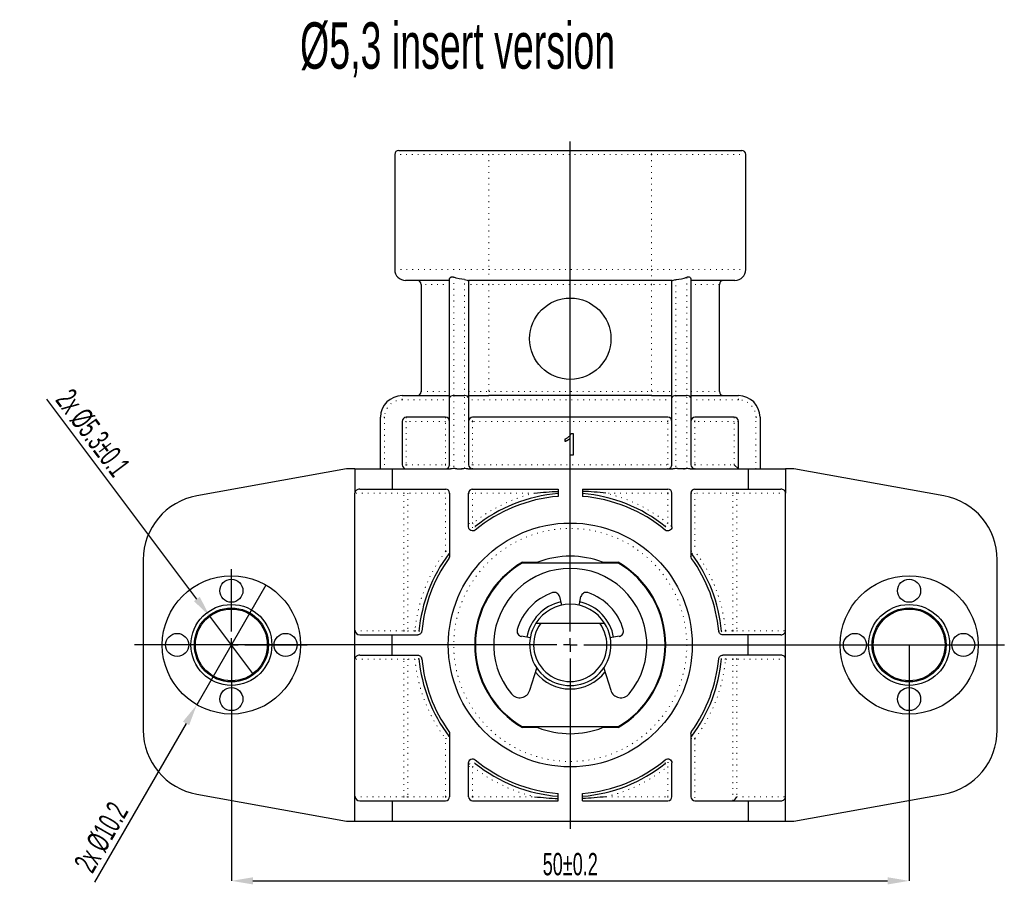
# Model space of a CAD drawing. Header units: millimetres. Extents: x 20 to 408, y 16 to 568.
# Tile 1 of 12: x 20 to 144, y 100 to 210. Entities that reach past the tile are written whole.
import ezdxf

# ---------------------------------------------------------------- set-up
doc = ezdxf.new("R2010")
doc.units = ezdxf.units.MM
doc.header["$PDSIZE"] = -1
doc.linetypes.add('DOT2', pattern=[0.635, 0, -0.635])
doc.layers.add('LINEE_SOTTILI', color=7, linetype='Continuous')
doc.styles.add('SLDTEXTSTYLE1', font='TXT', dxfattribs={"width": 0.605})
doc.dimstyles.new('SLDDIMSTYLE1', dxfattribs={"dimtxt": 2.8, "dimasz": 2.7, "dimexe": 0, "dimexo": 0.0625, "dimgap": 0.7, "dimtad": 1, "dimlfac": 0.588235, "dimrnd": 1e-09, "dimzin": 12, "dimdsep": 46, "dimtxsty": 'SLDTEXTSTYLE1', "dimsah": 1, "dimcen": 0.09, "dimadec": 0, "dimazin": 3, "dimtol": 1, "dimtp": 0.2, "dimtm": 0.2, "dimtfac": 1, "dimtofl": 0, "dimtmove": 0, "dimatfit": 3, "dimfxl": 1, "dimfrac": 2, "dimtolj": 1, "dimarcsym": 0})
doc.dimstyles.new('SLDDIMSTYLE15', dxfattribs={"dimtxt": 2.8, "dimasz": 2.7, "dimexe": 0, "dimexo": 0.0625, "dimgap": 0.7, "dimtad": 1, "dimlfac": 0.588235, "dimrnd": 1e-09, "dimzin": 12, "dimdsep": 46, "dimtxsty": 'SLDTEXTSTYLE1', "dimblk1": 'NONE', "dimsah": 1, "dimcen": 0, "dimadec": 0, "dimazin": 3, "dimtol": 1, "dimtp": 0.1, "dimtm": 0.1, "dimtfac": 1, "dimtmove": 0, "dimatfit": 3, "dimldrblk": 'NONE', "dimfxl": 1, "dimfrac": 2, "dimtolj": 1, "dimarcsym": 0})
doc.dimstyles.new('SLDDIMSTYLE16', dxfattribs={"dimtxt": 2.8, "dimasz": 2.7, "dimexe": 0, "dimexo": 0.0625, "dimgap": 0.7, "dimtad": 1, "dimlfac": 0.588235, "dimrnd": 1e-09, "dimzin": 12, "dimdsep": 46, "dimtxsty": 'SLDTEXTSTYLE1', "dimblk1": 'NONE', "dimsah": 1, "dimcen": 0, "dimadec": 0, "dimazin": 3, "dimtfac": 1, "dimtmove": 0, "dimatfit": 3, "dimldrblk": 'NONE', "dimfxl": 1, "dimfrac": 2, "dimtolj": 1, "dimtzin": 12, "dimarcsym": 0})

# ---------------------------------------------------------------- blocks, each defined once
blk = doc.blocks.new('_D_68')
at = {"layer": 'Defpoints', "color": 0}
for p in [(46.74, 131.09), (131.74, 131.09), (131.74, 101.49), (131.74, 101.49)]:
    blk.add_point(p, dxfattribs=at)
at = {"layer": 'LINEE_SOTTILI', "color": 0, "lineweight": -2}
for p, q in [((46.74, 131.03), (46.74, 101.49)), ((131.74, 131.03), (131.74, 101.49)), ((49.44, 101.49), (129.04, 101.49))]:
    blk.add_line(p, q, dxfattribs=at)
at = {"layer": 'LINEE_SOTTILI', "color": 0}
for points in [[(49.44, 101.94), (49.44, 101.04), (46.74, 101.49)], [(129.04, 101.04), (129.04, 101.94), (131.74, 101.49)]]:
    blk.add_solid(points, dxfattribs=at)
at = {"layer": 'LINEE_SOTTILI', "color": 0, "insert": (89.24, 104.99), "char_height": 2.8, "attachment_point": 2, "style": 'SLDTEXTSTYLE1'}
blk.add_mtext('\\A1;50%%p0.2', dxfattribs=at)
blk = doc.blocks.new('_D_69')
at = {"layer": 'Defpoints', "color": 0}
for p in [(44.03, 134.69), (49.44, 127.49)]:
    blk.add_point(p, dxfattribs=at)
at = {"layer": 'LINEE_SOTTILI', "color": 0, "lineweight": -2}
for p, q in [((42.41, 136.85), (23.59, 161.93)), ((49.44, 127.49), (44.03, 134.69)), ((49.44, 127.49), (49.44, 127.49))]:
    blk.add_line(p, q, dxfattribs=at)
at = {"layer": 'LINEE_SOTTILI', "color": 0}
blk.add_solid([(42.05, 136.58), (42.77, 137.12), (44.03, 134.69)], dxfattribs=at)
at = {"layer": 'LINEE_SOTTILI', "color": 0, "insert": (26.81, 163.48), "char_height": 2.8, "attachment_point": 1, "rotation": 306.8892, "style": 'SLDTEXTSTYLE1'}
blk.add_mtext('\\A1;2x %%c5.3%%p0.1', dxfattribs=at)
blk = doc.blocks.new('_None')
blk = doc.blocks.new('_D_70')
at = {"layer": 'Defpoints', "color": 0}
for p in [(51.07, 138.6), (42.4, 123.58)]:
    blk.add_point(p, dxfattribs=at)
at = {"layer": 'LINEE_SOTTILI', "color": 0, "lineweight": -2}
for p, q in [((51.07, 138.6), (42.4, 123.58)), ((51.07, 138.6), (51.07, 138.6)), ((41.05, 121.24), (29.56, 101.33))]:
    blk.add_line(p, q, dxfattribs=at)
at = {"layer": 'LINEE_SOTTILI', "color": 0}
blk.add_solid([(41.44, 121.02), (40.66, 121.47), (42.4, 123.58)], dxfattribs=at)
at = {"layer": 'LINEE_SOTTILI', "color": 0, "insert": (26.88, 103.69), "char_height": 2.8, "attachment_point": 1, "rotation": 60, "style": 'SLDTEXTSTYLE1'}
blk.add_mtext('\\A1;2x %%c10.2', dxfattribs=at)
blk = doc.blocks.new('SW_CENTERMARKSYMBOL_12')
at = {"layer": 'LINEE_SOTTILI', "color": 0}
for p, q in [((0, 1.7), (0, 63.17)), ((-1.7, 0), (-54.66, 0)), ((0, 0), (-0.85, 0)), ((0, 0), (0, 0.85)), ((0, 0), (0, -0.85)), ((0, 0), (0.85, 0)), ((1.7, 0), (54.44, 0)), ((0, -1.7), (0, -23.09))]:
    blk.add_line(p, q, dxfattribs=at)
blk = doc.blocks.new('SW_CENTERMARKSYMBOL_13')
at = {"layer": 'LINEE_SOTTILI', "color": 0}
for p, q in [((0, 1.7), (0, 9.52)), ((-1.7, 0), (-9.52, 0)), ((0, 0), (-0.85, 0)), ((0, 0), (0, 0.85)), ((0, 0), (0, -0.85)), ((0, 0), (0.85, 0)), ((1.7, 0), (9.52, 0)), ((0, -1.7), (0, -9.52))]:
    blk.add_line(p, q, dxfattribs=at)

msp = doc.modelspace()

# ---------------------------------------------------------------- linework, layer by layer
at = {"color": 7, "linetype": 'Continuous', "lineweight": 25}
for p, q in [((67.73288, 193.13908), (79.03788, 193.13908)), ((79.03788, 193.13908), (99.43788, 193.13908)), ((99.43788, 193.13908), (110.74288, 193.13908)), ((67.22288, 192.62908), (67.22288, 178.17908)), ((111.25288, 178.17908), (111.25288, 192.62908)), ((74.10788, 176.81908), (68.58288, 176.81908)), ((74.10788, 162.09065), (74.10788, 177.02601)), ((79.03788, 176.81908), (76.47665, 176.81908)), ((76.48788, 176.81908), (76.48788, 162.09065)), ((99.43788, 176.81908), (79.03788, 176.81908)), ((101.9991, 176.81908), (99.43788, 176.81908)), ((101.98788, 162.09065), (101.98788, 176.81908)), ((104.36788, 177.02601), (104.36788, 162.09065)), ((109.89288, 176.81908), (104.36788, 176.81908)), ((70.53788, 176.30908), (70.53788, 162.87908)), ((107.93788, 162.87908), (107.93788, 176.30908)), ((68.15788, 162.36908), (74.10788, 162.36908)), ((74.10788, 153.69908), (74.10788, 162.09065)), ((74.61788, 162.36908), (75.97788, 162.36908)), ((76.48788, 162.36908), (79.03788, 162.36908)), ((76.48788, 162.09065), (76.48788, 153.69908)), ((99.43788, 162.36908), (79.03788, 162.36908)), ((99.43788, 162.36908), (101.98788, 162.36908)), ((101.98788, 153.69908), (101.98788, 162.09065)), ((102.49788, 162.36908), (103.85788, 162.36908)), ((104.36788, 162.36908), (110.31788, 162.36908)), ((104.36788, 162.09065), (104.36788, 153.69908)), ((65.43788, 153.18908), (65.43788, 159.64908)), ((73.59788, 159.64908), (68.66788, 159.64908)), ((101.47788, 159.64908), (76.99788, 159.64908)), ((109.80788, 159.64908), (104.87788, 159.64908)), ((113.03788, 159.64908), (113.03788, 153.18908)), ((68.15788, 159.13908), (68.15788, 153.69908)), ((110.31788, 153.18908), (110.31788, 159.13908)), ((88.61018, 156.60761), (88.61018, 156.92908)), ((89.23788, 154.88908), (89.23788, 157.00863)), ((89.36211, 157.60908), (89.58659, 157.60908)), ((89.58659, 157.60908), (89.58659, 154.88908)), ((89.58659, 154.88908), (89.23788, 154.88908)), ((61.18788, 153.18908), (42.40231, 149.80768)), ((62.23658, 153.18908), (61.18788, 153.18908)), ((62.23658, 153.18908), (66.90729, 153.18908)), ((62.23658, 153.18908), (62.23658, 150.12908)), ((66.90729, 153.18908), (66.90729, 150.63908)), ((66.90729, 153.18908), (74.21953, 153.18908)), ((75.01622, 153.18908), (75.57953, 153.18908)), ((76.37622, 153.18908), (102.09953, 153.18908)), ((103.45953, 153.18908), (102.89622, 153.18908)), ((104.25622, 153.18908), (111.56846, 153.18908)), ((110.31788, 153.18908), (109.80788, 153.69908)), ((111.56846, 153.18908), (111.56846, 150.63908)), ((111.56846, 153.18908), (116.23917, 153.18908)), ((116.23917, 153.18908), (116.23917, 150.12908)), ((117.28788, 153.18908), (116.23917, 153.18908)), ((136.07344, 149.80768), (117.28788, 153.18908)), ((62.23658, 132.87408), (62.23658, 150.12908)), ((62.83666, 150.63908), (66.90729, 150.63908)), ((66.90729, 150.63908), (73.59788, 150.63908)), ((74.10788, 150.12908), (74.10788, 142.24337)), ((76.48788, 145.89483), (76.48788, 150.12908)), ((76.99788, 150.63908), (87.70788, 150.63908)), ((87.70788, 150.63908), (87.70788, 149.72639)), ((90.76788, 150.63908), (101.47788, 150.63908)), ((90.76788, 150.63908), (90.76788, 149.72639)), ((101.98788, 145.89483), (101.98788, 150.12908)), ((104.36788, 150.12908), (104.36788, 142.24337)), ((104.87788, 150.63908), (111.56846, 150.63908)), ((111.56846, 150.63908), (115.63909, 150.63908)), ((116.23917, 132.87408), (116.23917, 150.12908)), ((35.68788, 141.77674), (35.68788, 120.40142)), ((83.22927, 141.45908), (85.18185, 141.45908)), ((83.25216, 141.37408), (95.22359, 141.37408)), ((93.2939, 141.45908), (95.24648, 141.45908)), ((142.78788, 120.40142), (142.78788, 141.77674)), ((87.89114, 137.16381), (88.09174, 136.25895)), ((90.38401, 136.25895), (90.58461, 137.16381)), ((88.09174, 136.25895), (88.15003, 136.07171)), ((90.32572, 136.07171), (90.38401, 136.25895)), ((84.92376, 133.80908), (85.54062, 133.80908)), ((85.54062, 133.80908), (92.93513, 133.80908)), ((92.93513, 133.80908), (93.55199, 133.80908)), ((62.23658, 129.30408), (62.23658, 132.87408)), ((62.83666, 132.36408), (66.90729, 132.36408)), ((66.90729, 129.81408), (66.90729, 132.36408)), ((66.90729, 132.36408), (70.11089, 132.36408)), ((84.21536, 131.97469), (83.11018, 132.16956)), ((95.36557, 132.16956), (94.26039, 131.97469)), ((111.56846, 132.36408), (108.36486, 132.36408)), ((111.56846, 129.81408), (111.56846, 132.36408)), ((115.63909, 132.36408), (111.56846, 132.36408)), ((116.23917, 129.30408), (116.23917, 132.87408)), ((62.83666, 129.81408), (66.90729, 129.81408)), ((66.90729, 129.81408), (70.11089, 129.81408)), ((111.56846, 129.81408), (108.36486, 129.81408)), ((115.63909, 129.81408), (111.56846, 129.81408)), ((62.23658, 112.04908), (62.23658, 129.30408)), ((116.23917, 112.04908), (116.23917, 129.30408)), ((84.15896, 125.40107), (85.03947, 128.19368)), ((93.43628, 128.19368), (94.31679, 125.40107)), ((74.10788, 119.93479), (74.10788, 112.04908)), ((85.18185, 120.71908), (83.22927, 120.71908)), ((95.22359, 120.80408), (83.25216, 120.80408)), ((95.24648, 120.71908), (93.2939, 120.71908)), ((104.36788, 119.93479), (104.36788, 112.04908)), ((76.48788, 112.04908), (76.48788, 116.28333)), ((101.98788, 112.04908), (101.98788, 116.28333)), ((87.70788, 111.53908), (87.70788, 112.45178)), ((90.76788, 111.53908), (90.76788, 112.45178)), ((42.40231, 112.37048), (61.18788, 108.98908)), ((62.23658, 108.98908), (62.23658, 112.04908)), ((62.83666, 111.53908), (66.90729, 111.53908)), ((66.90729, 111.53908), (66.90729, 108.98908)), ((66.90729, 111.53908), (73.59788, 111.53908)), ((76.99788, 111.53908), (87.70788, 111.53908)), ((90.76788, 111.53908), (101.47788, 111.53908)), ((104.87788, 111.53908), (111.56846, 111.53908)), ((111.56846, 111.53908), (111.56846, 108.98908)), ((111.56846, 111.53908), (115.63909, 111.53908)), ((116.23917, 108.98908), (116.23917, 112.04908)), ((117.28788, 108.98908), (136.07344, 112.37048)), ((61.18788, 108.98908), (62.23658, 108.98908)), ((62.23658, 108.98908), (66.90729, 108.98908)), ((66.90729, 108.98908), (111.56846, 108.98908)), ((111.56846, 108.98908), (116.23917, 108.98908)), ((116.23917, 108.98908), (117.28788, 108.98908))]:
    msp.add_line(p, q, dxfattribs=at)
at = {"color": 7, "linetype": 'DOT2', "lineweight": 18}
for p, q in [((79.03788, 193.13908), (79.03788, 192.62908)), ((99.43788, 192.62908), (99.43788, 193.13908)), ((79.03788, 192.62908), (67.22288, 192.62908)), ((99.43788, 192.62908), (79.03788, 192.62908)), ((79.03788, 192.62908), (79.03788, 178.17908)), ((111.25288, 192.62908), (99.43788, 192.62908)), ((99.43788, 192.62908), (99.43788, 178.17908)), ((67.22288, 178.17908), (79.03788, 178.17908)), ((79.03788, 178.17908), (99.43788, 178.17908)), ((79.03788, 176.81908), (79.03788, 178.17908)), ((99.43788, 178.17908), (99.43788, 176.81908)), ((99.43788, 178.17908), (111.25288, 178.17908)), ((74.61788, 177.23018), (74.61788, 162.36908)), ((75.97788, 162.36908), (75.97788, 176.92251)), ((79.03788, 176.30908), (79.03788, 176.81908)), ((99.43788, 176.30908), (99.43788, 176.81908)), ((102.49788, 176.92251), (102.49788, 162.36908)), ((103.85788, 162.36908), (103.85788, 177.23018)), ((74.10788, 176.30908), (70.53788, 176.30908)), ((79.03788, 176.30908), (76.48788, 176.30908)), ((99.43788, 176.30908), (79.03788, 176.30908)), ((79.03788, 176.30908), (79.03788, 162.87908)), ((101.98788, 176.30908), (99.43788, 176.30908)), ((99.43788, 176.30908), (99.43788, 162.87908)), ((107.93788, 176.30908), (104.36788, 176.30908)), ((68.15788, 161.85908), (68.15788, 162.36908)), ((74.10788, 161.85908), (68.15788, 161.85908)), ((70.53788, 162.87908), (74.10788, 162.87908)), ((74.61788, 162.36908), (74.61788, 153.27008)), ((75.97788, 153.27008), (75.97788, 162.36908)), ((76.48788, 162.87908), (79.03788, 162.87908)), ((101.98788, 161.85908), (76.48788, 161.85908)), ((79.03788, 162.36908), (79.03788, 162.87908)), ((79.03788, 162.87908), (99.43788, 162.87908)), ((99.43788, 162.36908), (99.43788, 162.87908)), ((99.43788, 162.87908), (101.98788, 162.87908)), ((102.49788, 162.36908), (102.49788, 153.27008)), ((103.85788, 153.27008), (103.85788, 162.36908)), ((104.36788, 162.87908), (107.93788, 162.87908)), ((110.31788, 161.85908), (104.36788, 161.85908)), ((110.31788, 161.85908), (110.31788, 162.36908)), ((65.94788, 159.64908), (65.43788, 159.64908)), ((65.94788, 159.64908), (65.94788, 153.18908)), ((68.66788, 159.64908), (68.66788, 159.13908)), ((73.59788, 159.64908), (73.59788, 159.13908)), ((76.99788, 159.13908), (76.99788, 159.64908)), ((101.47788, 159.13908), (101.47788, 159.64908)), ((104.87788, 159.13908), (104.87788, 159.64908)), ((109.80788, 159.64908), (109.80788, 159.13908)), ((112.52788, 153.18908), (112.52788, 159.64908)), ((112.52788, 159.64908), (113.03788, 159.64908)), ((68.66788, 159.13908), (68.15788, 159.13908)), ((73.59788, 159.13908), (68.66788, 159.13908)), ((68.66788, 159.13908), (68.66788, 153.69908)), ((73.59788, 153.69908), (73.59788, 159.13908)), ((74.10788, 159.13908), (73.59788, 159.13908)), ((76.99788, 159.13908), (76.48788, 159.13908)), ((76.99788, 159.13908), (76.99788, 153.69908)), ((101.47788, 159.13908), (76.99788, 159.13908)), ((101.47788, 153.69908), (101.47788, 159.13908)), ((101.98788, 159.13908), (101.47788, 159.13908)), ((104.87788, 159.13908), (104.36788, 159.13908)), ((104.87788, 159.13908), (104.87788, 153.69908)), ((109.80788, 159.13908), (104.87788, 159.13908)), ((109.80788, 153.69908), (109.80788, 159.13908)), ((110.31788, 159.13908), (109.80788, 159.13908)), ((68.66788, 153.69908), (68.15788, 153.69908)), ((68.66788, 153.69908), (73.59788, 153.69908)), ((68.66788, 153.69908), (68.66788, 153.18908)), ((74.10788, 153.69908), (73.59788, 153.69908)), ((73.59788, 153.69908), (73.59788, 153.18908)), ((76.99788, 153.69908), (76.48788, 153.69908)), ((76.99788, 153.18908), (76.99788, 153.69908)), ((76.99788, 153.69908), (101.47788, 153.69908)), ((101.98788, 153.69908), (101.47788, 153.69908)), ((101.47788, 153.18908), (101.47788, 153.69908)), ((104.87788, 153.69908), (104.36788, 153.69908)), ((104.87788, 153.18908), (104.87788, 153.69908)), ((104.87788, 153.69908), (109.80788, 153.69908)), ((68.36315, 150.12908), (62.23658, 150.12908)), ((68.36315, 132.87408), (68.36315, 150.12908)), ((68.36315, 150.12908), (68.85087, 150.12908)), ((68.85087, 150.63908), (68.85087, 150.12908)), ((73.59788, 150.12908), (68.85087, 150.12908)), ((68.85087, 150.12908), (68.85087, 132.87408)), ((73.59788, 150.63908), (73.59788, 150.12908)), ((74.10788, 150.12908), (73.59788, 150.12908)), ((73.59788, 142.83558), (73.59788, 150.12908)), ((76.48788, 150.12908), (76.99788, 150.12908)), ((76.99788, 150.63908), (76.99788, 150.12908)), ((76.99788, 150.12908), (76.99788, 146.34595)), ((84.75812, 150.12908), (76.99788, 150.12908)), ((101.47788, 150.12908), (93.71763, 150.12908)), ((101.47788, 150.12908), (101.47788, 150.63908)), ((101.47788, 146.34595), (101.47788, 150.12908)), ((101.47788, 150.12908), (101.98788, 150.12908)), ((104.36788, 150.12908), (104.87788, 150.12908)), ((104.87788, 150.63908), (104.87788, 150.12908)), ((104.87788, 150.12908), (104.87788, 142.83558)), ((109.62489, 150.12908), (104.87788, 150.12908)), ((109.62489, 150.63908), (109.62489, 150.12908)), ((109.62489, 150.12908), (110.1126, 150.12908)), ((109.62489, 132.87408), (109.62489, 150.12908)), ((116.23917, 150.12908), (110.1126, 150.12908)), ((110.1126, 150.12908), (110.1126, 132.87408)), ((76.48788, 146.34595), (76.99788, 146.34595)), ((76.99788, 146.34595), (77.31696, 145.94822)), ((101.15879, 145.94822), (101.47788, 146.34595)), ((101.98788, 146.34595), (101.47788, 146.34595)), ((73.59788, 142.83558), (74.10788, 142.83558)), ((73.59788, 142.83558), (74.00559, 142.52936)), ((104.36788, 142.83558), (104.87788, 142.83558)), ((104.47016, 142.52936), (104.87788, 142.83558)), ((62.23658, 132.87408), (68.36315, 132.87408)), ((68.36315, 132.87408), (68.85087, 132.87408)), ((68.85087, 132.87408), (69.75959, 132.87408)), ((68.85087, 132.87408), (68.85087, 132.36408)), ((69.75959, 132.87408), (70.26737, 132.82755)), ((69.75959, 132.87408), (69.75959, 132.36408)), ((108.71616, 132.87408), (108.20838, 132.82755)), ((108.71616, 132.87408), (109.62489, 132.87408)), ((108.71616, 132.87408), (108.71616, 132.36408)), ((109.62489, 132.87408), (109.62489, 132.36408)), ((109.62489, 132.87408), (110.1126, 132.87408)), ((110.1126, 132.87408), (116.23917, 132.87408)), ((68.85087, 129.81408), (68.85087, 129.30408)), ((69.75959, 129.81408), (69.75959, 129.30408)), ((108.71616, 129.30408), (108.71616, 129.81408)), ((109.62489, 129.30408), (109.62489, 129.81408)), ((68.36315, 129.30408), (62.23658, 129.30408)), ((68.36315, 112.04908), (68.36315, 129.30408)), ((68.36315, 129.30408), (68.85087, 129.30408)), ((69.75959, 129.30408), (68.85087, 129.30408)), ((68.85087, 129.30408), (68.85087, 112.04908)), ((70.26737, 129.35061), (69.75959, 129.30408)), ((108.71616, 129.30408), (108.20838, 129.35061)), ((109.62489, 129.30408), (108.71616, 129.30408)), ((109.62489, 129.30408), (110.1126, 129.30408)), ((109.62489, 111.56137), (109.62489, 129.30408)), ((116.23917, 129.30408), (110.1126, 129.30408)), ((110.1126, 129.30408), (110.1126, 112.04908)), ((74.00559, 119.6488), (73.59788, 119.34259)), ((73.59788, 112.04908), (73.59788, 119.34259)), ((73.59788, 119.34259), (74.10788, 119.34259)), ((104.36788, 119.34259), (104.87788, 119.34259)), ((104.87788, 119.34259), (104.47016, 119.6488)), ((104.87788, 119.34259), (104.87788, 111.53908)), ((77.31696, 116.22994), (76.99788, 115.83221)), ((101.15879, 116.22994), (101.47788, 115.83221)), ((76.48788, 115.83221), (76.99788, 115.83221)), ((76.99788, 115.83221), (76.99788, 112.04908)), ((101.47788, 112.04908), (101.47788, 115.83221)), ((101.98788, 115.83221), (101.47788, 115.83221)), ((62.23658, 112.04908), (68.36315, 112.04908)), ((68.85087, 112.04908), (68.36315, 112.04908)), ((68.85087, 112.04908), (68.85087, 111.53908)), ((68.85087, 112.04908), (73.59788, 112.04908)), ((73.59788, 112.04908), (74.10788, 112.04908)), ((73.59788, 112.04908), (73.59788, 111.53908)), ((76.99788, 112.04908), (76.48788, 112.04908)), ((76.99788, 112.04908), (76.99788, 111.53908)), ((76.99788, 112.04908), (84.75812, 112.04908)), ((93.71763, 112.04908), (101.47788, 112.04908)), ((101.98788, 112.04908), (101.47788, 112.04908)), ((101.47788, 112.04908), (101.47788, 111.53908)), ((110.1126, 112.04908), (116.23917, 112.04908))]:
    msp.add_line(p, q, dxfattribs=at)
at = {"color": 7, "linetype": 'DOT2', "lineweight": 18, "flags": 128}
for points in [[(77.31696, 145.94822), (77.31728, 145.92333), (77.31857, 145.82361), (77.32277, 145.50159)], [(70.26737, 132.82755), (70.28706, 132.8275), (70.36582, 132.82731), (70.61878, 132.8267)], [(107.85697, 132.8267), (107.87666, 132.82675), (107.95543, 132.82694), (108.20838, 132.82755)], [(70.61878, 129.35146), (70.59909, 129.35141), (70.52032, 129.35122), (70.26737, 129.35061)], [(108.20838, 129.35061), (108.18869, 129.35066), (108.10993, 129.35085), (107.85697, 129.35146)], [(101.15879, 116.22994), (101.15847, 116.25483), (101.15718, 116.35455), (101.15298, 116.67658)]]:
    msp.add_lwpolyline(points, dxfattribs=at)
at = {"color": 7, "linetype": 'Continuous', "lineweight": 25}
for centre, radius in [((89.23788, 169.50908), 5.1), ((89.23788, 131.08908), 15.3), ((46.73788, 131.08908), 8.67), ((46.73788, 131.08908), 8.67), ((131.73788, 131.08908), 8.67), ((131.73788, 131.08908), 8.67), ((46.73788, 137.88908), 1.445), ((131.73788, 137.88908), 1.445), ((46.73788, 131.08908), 5.07837), ((131.73788, 131.08908), 5.07837), ((46.73788, 131.08908), 4.64582), ((46.73788, 131.08908), 4.505), ((131.73788, 131.08908), 4.64582), ((131.73788, 131.08908), 4.505), ((39.93788, 131.08908), 1.445), ((53.53788, 131.08908), 1.445), ((124.93788, 131.08908), 1.445), ((138.53788, 131.08908), 1.445), ((46.73788, 124.28908), 1.445), ((131.73788, 124.28908), 1.445)]:
    msp.add_circle(centre, radius, dxfattribs=at)
at = {"color": 7, "linetype": 'DOT2', "lineweight": 18}
msp.add_circle((89.23788, 131.08908), 14.62, dxfattribs=at)
at = {"color": 7, "linetype": 'Continuous', "lineweight": 25}
for centre, radius, start, end in [((67.73288, 192.62908), 0.51, 90, 180), ((110.74288, 192.62908), 0.51, 0, 90), ((68.58288, 178.17908), 1.36, 180, 270), ((109.89288, 178.17908), 1.36, 270, 0), ((70.02788, 176.30908), 0.51, 0, 90), ((108.44788, 176.30908), 0.51, 90, 180), ((68.15788, 159.64908), 2.72, 90, 180), ((70.02788, 162.87908), 0.51, 270, 0), ((108.44788, 162.87908), 0.51, 180, 270), ((110.31788, 159.64908), 2.72, 0, 90), ((68.66788, 159.13908), 0.51, 90, 180), ((73.59788, 159.13908), 0.51, 0, 90), ((76.99788, 159.13908), 0.51, 90, 180), ((101.47788, 159.13908), 0.51, 0, 90), ((104.87788, 159.13908), 0.51, 90, 180), ((109.80788, 159.13908), 0.51, 0, 90), ((68.66788, 153.69908), 0.51, 180, 270), ((73.59788, 153.69908), 0.51, 270, 0), ((76.99788, 153.69908), 0.51, 180, 270), ((101.47788, 153.69908), 0.51, 270, 0), ((104.87788, 153.69908), 0.51, 180, 270), ((43.84788, 141.77674), 8.16, 100.2039737, 180), ((73.59788, 150.12908), 0.51, 0, 90), ((76.99788, 150.12908), 0.51, 90, 180), ((89.23788, 131.08908), 19.05, 94.6066708, 128.7387262), ((89.23788, 131.08908), 18.7, 94.6930826, 129.5812101), ((89.23788, 131.08908), 19.05, 51.2612738, 85.3933292), ((89.23788, 131.08908), 18.7, 50.4187899, 85.3069174), ((101.47788, 150.12908), 0.51, 0, 90), ((104.87788, 150.12908), 0.51, 90, 180), ((134.62788, 141.77674), 8.16, 0, 79.7960263), ((89.23788, 131.08908), 19.05, 143.0914459, 174.7640097), ((89.23788, 131.08908), 11.135, 68.6380163, 111.3619837), ((89.23788, 131.08908), 19.05, 5.2359903, 36.9085541), ((89.23788, 131.08908), 18.7, 144.5047135, 174.6683384), ((89.23788, 131.08908), 11.985, 120.0889384, 239.9110616), ((89.23788, 131.08908), 11.9, 120.198757, 239.801243), ((89.23788, 131.08908), 11.9, 300.198757, 59.801243), ((89.23788, 131.08908), 11.985, 300.0889384, 59.9110616), ((89.23788, 131.08908), 18.7, 5.3316616, 35.4952865), ((89.23788, 131.08908), 9.605, 320.2528718, 219.7471282), ((89.23788, 131.08908), 6.9275, 108.6401571, 163.8598429), ((87.23763, 137.01893), 0.66938, 12.5, 108.6401571), ((91.23812, 137.01893), 0.66938, 71.3598429, 167.5), ((89.23788, 131.08908), 6.9275, 16.1401571, 71.3598429), ((89.23788, 131.08908), 5.525, 102.5, 170), ((89.23788, 131.08908), 5.1, 32.2309526, 147.7690474), ((89.23788, 131.08908), 5.525, 10, 77.5), ((89.23788, 131.08908), 5.1, 147.7690474, 32.2309526), ((89.23788, 131.08908), 4.59, 143.6587969, 36.3412031), ((83.22642, 132.82876), 0.66938, 163.8598429, 260), ((95.24933, 132.82876), 0.66938, 280, 16.1401571), ((89.23788, 131.08908), 19.05, 185.2359903, 216.9085541), ((89.23788, 131.08908), 18.7, 185.3316616, 215.4952865), ((89.23788, 131.08908), 18.7, 324.5047135, 354.6683384), ((89.23788, 131.08908), 19.05, 323.0914459, 354.7640097), ((89.23788, 131.08908), 5.525, 217.9492205, 322.0507795), ((82.88217, 125.80364), 1.33875, 219.7471282, 342.5), ((95.59358, 125.80364), 1.33875, 197.5, 320.2528718), ((43.84788, 120.40142), 8.16, 180, 259.7960263), ((89.23788, 131.08908), 11.135, 248.6380163, 291.3619837), ((134.62788, 120.40142), 8.16, 280.2039737, 0), ((89.23788, 131.08908), 19.05, 231.2612738, 265.3933292), ((89.23788, 131.08908), 18.7, 230.4187899, 265.3069174), ((89.23788, 131.08908), 18.7, 274.6930826, 309.5812101), ((89.23788, 131.08908), 19.05, 274.6066708, 308.7387262), ((73.59788, 112.04908), 0.51, 270, 0), ((76.99788, 112.04908), 0.51, 180, 270), ((101.47788, 112.04908), 0.51, 270, 0), ((104.87788, 112.04908), 0.51, 180, 270)]:
    msp.add_arc(centre, radius, start, end, dxfattribs=at)
at = {"color": 7, "linetype": 'DOT2', "lineweight": 18}
for centre, radius, start, end in [((68.15788, 159.64908), 2.21, 90, 180), ((110.31788, 159.64908), 2.21, 0, 90), ((68.86226, 150.13998), 0.49923, 91.3081066, 181.2509393), ((89.23788, 131.08908), 19.5599, 103.2398089, 128.7387262), ((89.23788, 131.08908), 19.5599, 51.2612738, 76.7601911), ((109.61349, 150.13998), 0.49923, 358.7490607, 88.6918934), ((76.99788, 146.34609), 0.51001, 180.0156035, 308.7282048), ((101.47787, 146.34609), 0.51001, 231.2717952, 359.9843965), ((89.23788, 131.08908), 19.5599, 143.0914459, 174.7640097), ((73.59831, 142.83559), 0.50957, 323.0611552, 359.9985484), ((104.87744, 142.83559), 0.50957, 180.0014516, 216.9388448), ((89.23788, 131.08908), 19.5599, 5.2359903, 36.9085541), ((68.86226, 132.86318), 0.49923, 178.7490607, 268.6918934), ((69.75955, 132.87402), 0.50994, 270.0046917, 354.7709258), ((108.7162, 132.87402), 0.50994, 185.2290742, 269.9953083), ((109.61349, 132.86318), 0.49923, 271.3081066, 1.2509393), ((68.86226, 129.31498), 0.49923, 91.3081066, 181.2509393), ((69.75955, 129.30414), 0.50994, 5.2290742, 89.9953083), ((108.7162, 129.30414), 0.50994, 90.0046917, 174.7709258), ((109.61349, 129.31498), 0.49923, 358.7490607, 88.6918934), ((89.23788, 131.08908), 19.5599, 185.2359903, 216.9085541), ((89.23788, 131.08908), 19.5599, 323.0914459, 354.7640097), ((73.59831, 119.34257), 0.50957, 0.0014516, 36.9388448), ((104.87744, 119.34257), 0.50957, 143.0611552, 179.9985484), ((76.99788, 115.83207), 0.51001, 51.2717952, 179.9843965), ((101.47787, 115.83207), 0.51001, 0.0156035, 128.7282048), ((89.23788, 131.08908), 19.5599, 231.2612738, 256.7601911), ((89.23788, 131.08908), 19.5599, 283.2398089, 308.7387262), ((68.86226, 112.03818), 0.49923, 178.7490607, 268.6918934)]:
    msp.add_arc(centre, radius, start, end, dxfattribs=at)
at = {"color": 7, "linetype": 'Continuous', "lineweight": 25}
for centre, major_axis, ratio, start_param, end_param in [((74.61788, 162.09065), (0.51, 0), 0.545951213, 1.570796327, 3.141592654), ((75.97788, 162.09065), (0.51, 0), 0.545951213, 0, 1.570796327), ((102.49788, 162.09065), (0.51, 0), 0.545951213, 1.570796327, 3.141592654), ((103.85788, 162.09065), (0.51, 0), 0.545951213, 0, 1.570796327), ((62.83666, 150.12908), (0.60008, 0), 0.849890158, 1.570796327, 3.141592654), ((115.63909, 150.12908), (0.60008, 0), 0.849890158, 0, 1.570796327), ((62.83666, 132.87408), (0.60008, 0), 0.849890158, 3.141592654, 4.71238898), ((115.63909, 132.87408), (0.60008, 0), 0.849890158, 4.71238898, 6.283185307), ((62.83666, 129.30408), (0.60008, 0), 0.849890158, 1.570796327, 3.141592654), ((115.63909, 129.30408), (0.60008, 0), 0.849890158, 0, 1.570796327), ((62.83666, 112.04908), (0.60008, 0), 0.849890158, 3.141592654, 4.71238898), ((109.46896, 112.04908), (0.5333, 0), 0.956304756, 4.71238898, 5.009094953), ((109.62489, 112.04908), (0.40997, 0.40997), 0.739961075, 4.075343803, 5.349434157), ((115.63909, 112.04908), (0.60008, 0), 0.849890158, 4.71238898, 6.283185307)]:
    msp.add_ellipse(centre, major_axis=major_axis, ratio=ratio, start_param=start_param, end_param=end_param, dxfattribs=at)
at = {"color": 7, "linetype": 'DOT2', "lineweight": 18}
for centre, start_param, end_param in [((74.61788, 153.69908), 3.141592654, 4.71238898), ((75.97788, 153.69908), 4.71238898, 6.283185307), ((102.49788, 153.69908), 3.141592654, 4.71238898), ((103.85788, 153.69908), 4.71238898, 6.283185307)]:
    msp.add_ellipse(centre, major_axis=(0.51, 0), ratio=0.841178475, start_param=start_param, end_param=end_param, dxfattribs=at)
at = {"color": 7, "linetype": 'Continuous', "lineweight": 25}
for points, knots in [([(74.10788, 177.02601), (74.10788, 177.09709), (74.15098, 177.17731), (74.288, 177.25736), (74.34694, 177.27475), (74.47821, 177.27463), (74.55013, 177.25708), (74.61788, 177.23018)], [0, 0, 0, 0, 0.5, 0.5, 0.75, 0.75, 1, 1, 1, 1]), ([(75.97788, 176.92251), (76.09544, 176.90894), (76.20735, 176.88186), (76.38787, 176.83579), (76.45194, 176.81908), (76.47665, 176.81908)], [0, 0, 0, 0, 0.5, 0.5, 1, 1, 1, 1]), ([(101.9991, 176.81908), (102.02378, 176.81908), (102.08856, 176.83596), (102.26817, 176.8818), (102.38043, 176.90895), (102.49788, 176.92251)], [0, 0, 0, 0, 0.5, 0.5, 1, 1, 1, 1]), ([(103.85788, 177.23018), (103.92545, 177.25701), (103.99658, 177.27449), (104.1281, 177.27489), (104.1876, 177.25732), (104.32346, 177.17832), (104.36788, 177.09697), (104.36788, 177.02601)], [0, 0, 0, 0, 0.25, 0.25, 0.5, 0.5, 1, 1, 1, 1]), ([(88.61018, 156.92908), (88.65376, 156.95152), (88.73964, 156.99575), (88.86098, 157.07215), (88.97426, 157.15496), (89.07761, 157.24417), (89.17026, 157.33537), (89.24833, 157.42738), (89.31366, 157.51685), (89.34643, 157.57925), (89.36211, 157.60908)], [0, 0, 0, 0, 0.142657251, 0.281168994, 0.416977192, 0.550852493, 0.67836417, 0.795032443, 0.901998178, 1, 1, 1, 1]), ([(89.23788, 157.00863), (89.2178, 156.98927), (89.17606, 156.94902), (89.10552, 156.89206), (89.02678, 156.83434), (88.94088, 156.77882), (88.85331, 156.72656), (88.76869, 156.67956), (88.68842, 156.63979), (88.63555, 156.61804), (88.61018, 156.60761)], [0, 0, 0, 0, 0.1116703, 0.232094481, 0.362743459, 0.50255751, 0.641525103, 0.771098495, 0.890161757, 1, 1, 1, 1]), ([(75.01622, 153.18908), (74.88301, 153.18908), (74.75108, 153.21157), (74.48467, 153.21157), (74.35274, 153.18908), (74.21953, 153.18908)], [0, 0, 0, 0, 0.5, 0.5, 1, 1, 1, 1]), ([(75.01622, 153.18908), (74.94295, 153.18908), (74.87148, 153.19486), (74.7332, 153.22143), (74.66929, 153.24263), (74.61788, 153.27008)], [0, 0, 0, 0, 0.5, 0.5, 1, 1, 1, 1]), ([(75.57953, 153.18908), (75.65281, 153.18908), (75.72427, 153.19486), (75.86243, 153.2214), (75.92648, 153.24264), (75.97788, 153.27008)], [0, 0, 0, 0, 0.5, 0.5, 1, 1, 1, 1]), ([(76.37622, 153.18908), (76.24352, 153.18908), (76.11133, 153.2115), (75.84594, 153.21165), (75.71316, 153.18908), (75.57953, 153.18908)], [0, 0, 0, 0, 0.5, 0.5, 1, 1, 1, 1]), ([(102.89622, 153.18908), (102.76352, 153.18908), (102.63133, 153.2115), (102.36594, 153.21165), (102.23316, 153.18908), (102.09953, 153.18908)], [0, 0, 0, 0, 0.5, 0.5, 1, 1, 1, 1]), ([(102.89622, 153.18908), (102.82294, 153.18908), (102.75149, 153.19486), (102.61333, 153.2214), (102.54927, 153.24264), (102.49788, 153.27008)], [0, 0, 0, 0, 0.5, 0.5, 1, 1, 1, 1]), ([(103.45953, 153.18908), (103.5328, 153.18908), (103.60427, 153.19486), (103.74255, 153.22143), (103.80646, 153.24263), (103.85788, 153.27008)], [0, 0, 0, 0, 0.5, 0.5, 1, 1, 1, 1]), ([(104.25622, 153.18908), (104.12352, 153.18908), (103.99133, 153.2115), (103.72594, 153.21165), (103.59316, 153.18908), (103.45953, 153.18908)], [0, 0, 0, 0, 0.5, 0.5, 1, 1, 1, 1]), ([(77.32277, 145.50159), (77.24801, 145.43978), (77.15689, 145.40072), (76.96683, 145.37668), (76.86736, 145.39245), (76.69411, 145.47399), (76.61935, 145.53947), (76.51549, 145.70298), (76.48788, 145.79783), (76.48788, 145.89483)], [0, 0, 0, 0, 0.25, 0.25, 0.5, 0.5, 0.75, 0.75, 1, 1, 1, 1]), ([(101.98788, 145.89483), (101.98788, 145.79783), (101.95994, 145.70271), (101.85743, 145.54087), (101.78194, 145.47421), (101.60875, 145.39254), (101.51067, 145.37659), (101.31844, 145.40065), (101.22774, 145.43978), (101.15298, 145.50159)], [0, 0, 0, 0, 0.25, 0.25, 0.5, 0.5, 0.75, 0.75, 1, 1, 1, 1]), ([(70.61878, 132.8267), (70.607, 132.70051), (70.54734, 132.58175), (70.36163, 132.41253), (70.23763, 132.36408), (70.11089, 132.36408)], [0, 0, 0, 0, 0.5, 0.5, 1, 1, 1, 1]), ([(108.36486, 132.36408), (108.23812, 132.36408), (108.11433, 132.41241), (107.92853, 132.58156), (107.86875, 132.70051), (107.85697, 132.8267)], [0, 0, 0, 0, 0.5, 0.5, 1, 1, 1, 1]), ([(70.11089, 129.81408), (70.23763, 129.81408), (70.36142, 129.76575), (70.54722, 129.5966), (70.607, 129.47765), (70.61878, 129.35146)], [0, 0, 0, 0, 0.5, 0.5, 1, 1, 1, 1]), ([(107.85697, 129.35146), (107.86875, 129.47765), (107.92841, 129.59641), (108.11412, 129.76564), (108.23812, 129.81408), (108.36486, 129.81408)], [0, 0, 0, 0, 0.5, 0.5, 1, 1, 1, 1]), ([(76.48788, 116.28333), (76.48788, 116.38033), (76.51581, 116.47545), (76.61832, 116.63729), (76.69381, 116.70395), (76.867, 116.78563), (76.96508, 116.80158), (77.15731, 116.77752), (77.24801, 116.73838), (77.32277, 116.67658)], [0, 0, 0, 0, 0.25, 0.25, 0.5, 0.5, 0.75, 0.75, 1, 1, 1, 1]), ([(101.15298, 116.67658), (101.22774, 116.73838), (101.31886, 116.77744), (101.50892, 116.80148), (101.60839, 116.78572), (101.78164, 116.70417), (101.8564, 116.63869), (101.96026, 116.47518), (101.98788, 116.38033), (101.98788, 116.28333)], [0, 0, 0, 0, 0.25, 0.25, 0.5, 0.5, 0.75, 0.75, 1, 1, 1, 1])]:
    msp.add_open_spline(points, degree=3, knots=knots, dxfattribs=at)
for points in [[(75.97788, 176.92251), (75.51394, 176.97605), (75.04884, 177.05906), (74.61788, 177.23018)], [(102.49788, 176.92251), (102.96181, 176.97605), (103.42691, 177.05906), (103.85788, 177.23018)], [(84.75812, 150.12908), (85.7388, 150.24289), (86.72297, 150.31967), (87.70788, 150.35871)], [(93.71763, 150.12908), (92.73695, 150.24289), (91.75278, 150.31967), (90.76788, 150.35871)], [(74.10788, 142.24337), (74.10788, 142.13709), (74.07473, 142.03351), (74.01302, 141.94697)], [(104.46273, 141.94697), (104.40102, 142.03349), (104.36788, 142.1371), (104.36788, 142.24337)], [(74.01302, 120.23119), (74.07473, 120.14466), (74.10788, 120.04108), (74.10788, 119.93479)], [(104.36788, 119.93479), (104.36788, 120.04106), (104.40103, 120.14467), (104.46273, 120.23119)], [(84.75812, 112.04908), (85.7388, 111.93527), (86.72297, 111.85849), (87.70788, 111.81945)], [(93.71763, 112.04908), (92.73695, 111.93527), (91.75278, 111.85849), (90.76788, 111.81945)]]:
    msp.add_open_spline(points, degree=3, dxfattribs=at)
at = {"color": 7, "linetype": 'DOT2', "lineweight": 18}
for points, knots in [([(101.15298, 145.50159), (101.15309, 145.50998), (101.1532, 145.51836), (101.15331, 145.52675), (101.15375, 145.56028), (101.15419, 145.59378), (101.15463, 145.62722), (101.15603, 145.73466), (101.15742, 145.84165), (101.15879, 145.94822)], [0, 0, 0, 0, 0.0006, 0.0006, 0.0006, 0.003, 0.003, 0.003, 0.01070899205, 0.01070899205, 0.01070899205, 0.01070899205]), ([(74.01302, 141.94697), (74.01173, 142.04843), (74.01044, 142.14898), (74.00917, 142.24869), (74.00797, 142.34297), (74.00678, 142.43651), (74.00559, 142.52936)], [0, 0, 0, 0, 0.0055053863, 0.0055053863, 0.0055053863, 0.01071124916, 0.01071124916, 0.01071124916, 0.01071124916]), ([(104.47016, 142.52936), (104.46898, 142.43651), (104.46778, 142.34297), (104.46658, 142.24869), (104.46531, 142.14898), (104.46402, 142.04843), (104.46273, 141.94697)], [0, 0, 0, 0, 0.00520586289, 0.00520586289, 0.00520586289, 0.01071124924, 0.01071124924, 0.01071124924, 0.01071124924]), ([(74.00559, 119.6488), (74.00678, 119.74165), (74.00797, 119.83519), (74.00917, 119.92948), (74.01044, 120.02919), (74.01173, 120.12973), (74.01302, 120.23119)], [0, 0, 0, 0, 0.00520586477, 0.00520586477, 0.00520586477, 0.01071124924, 0.01071124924, 0.01071124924, 0.01071124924]), ([(104.46273, 120.23119), (104.46402, 120.12973), (104.46531, 120.02919), (104.46658, 119.92948), (104.46778, 119.83519), (104.46898, 119.74165), (104.47016, 119.6488)], [0, 0, 0, 0, 0.00550538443, 0.00550538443, 0.00550538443, 0.01071124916, 0.01071124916, 0.01071124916, 0.01071124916]), ([(77.32277, 116.67658), (77.32266, 116.66819), (77.32255, 116.6598), (77.32244, 116.65141), (77.322, 116.61788), (77.32156, 116.58439), (77.32112, 116.55094), (77.31972, 116.4435), (77.31833, 116.33651), (77.31696, 116.22994)], [0, 0, 0, 0, 0.0006, 0.0006, 0.0006, 0.003, 0.003, 0.003, 0.01070899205, 0.01070899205, 0.01070899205, 0.01070899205])]:
    msp.add_open_spline(points, degree=3, knots=knots, dxfattribs=at)

# ---------------------------------------------------------------- block references
at = {"layer": 'LINEE_SOTTILI', "color": 7}
for name, p in [('SW_CENTERMARKSYMBOL_12', (89.23788, 131.08908)), ('SW_CENTERMARKSYMBOL_13', (46.73788, 131.08908))]:
    msp.add_blockref(name, p, dxfattribs=at)

# ---------------------------------------------------------------- texts
at = {"layer": 'LINEE_SOTTILI', "color": 7, "insert": (55.35165, 209.20573), "char_height": 5.8208333, "attachment_point": 1, "style": 'SLDTEXTSTYLE1'}
msp.add_mtext('Ø5,3 insert version', dxfattribs=at)

# ---------------------------------------------------------------- dimensions: what is measured, and where the dimension line sits
at = {"layer": 'LINEE_SOTTILI', "color": 7}
for p1, p2, dimstyle, picture, middle in [((49.44209, 127.48599), (44.03366, 134.69217), 'SLDDIMSTYLE15', '_D_69', (28.49909, 155.39043)), ((51.07288, 138.59752), (42.40288, 123.58064), 'SLDDIMSTYLE16', '_D_70', (32.65997, 106.70543))]:
    dim = msp.add_diameter_dim_2p(p1=p1, p2=p2, text='2x <>', dimstyle=dimstyle, dxfattribs=at)
    dim.commit()
    dim.dimension.update_dxf_attribs({"geometry": picture, "text_midpoint": middle, "dimtype": 163})
dim = msp.add_linear_dim(base=(131.73788, 101.48908), p1=(46.73788, 131.08908), p2=(131.73788, 131.08908), dimstyle='SLDDIMSTYLE1', dxfattribs=at)
dim.commit()
dim.dimension.update_dxf_attribs({"geometry": '_D_68', "text_midpoint": (89.23788, 101.48908), "dimtype": 160})

doc.saveas('drawing.dxf')
